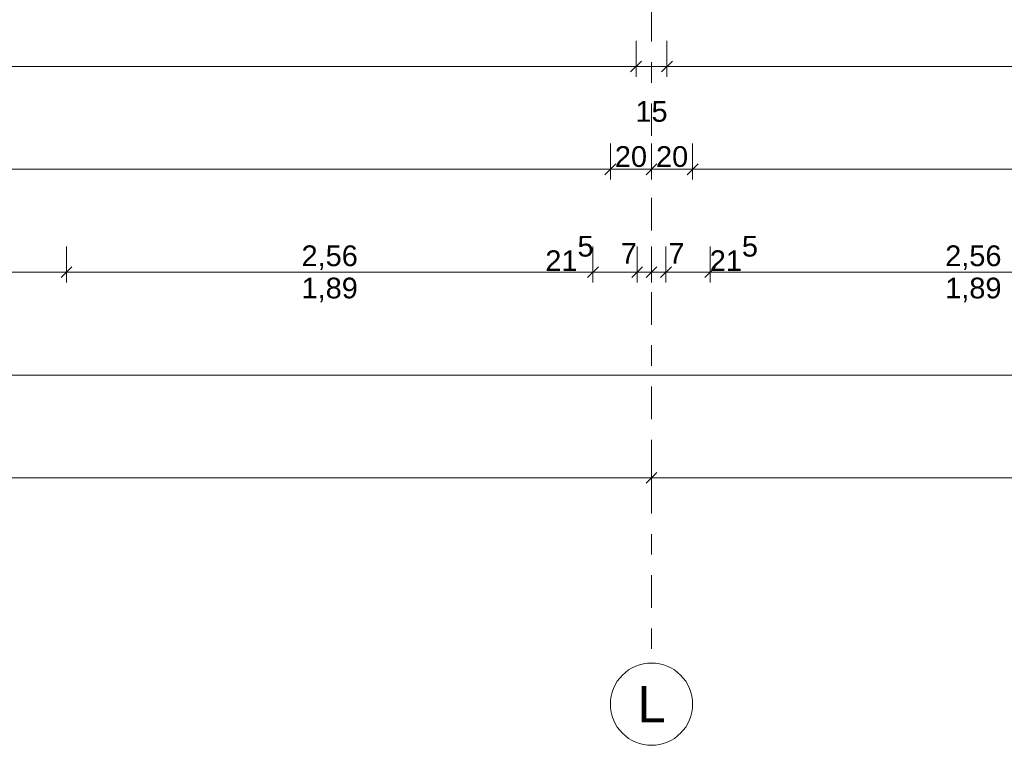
# Model space of a CAD drawing. Header units: metres. Extents: x -180 to 4, y -50 to 6.
# Tile 145 of 256: x -94.24 to -89.46, y -46.57 to -43.04. Entities that reach past the tile are written whole.
import ezdxf

# ---------------------------------------------------------------- set-up
doc = ezdxf.new("R2010")
doc.units = ezdxf.units.M
doc.header["$LTSCALE"] = 0.05
doc.header["$PDMODE"] = 1
doc.header["$PDSIZE"] = -2
doc.linetypes.add('Linienart-53', pattern=[5.291531, 3.175, -1.058062, 0.352704, -0.705764])
doc.layers.get('0').update_dxf_attribs({"lineweight": 25})
doc.layers.add('70 -71 Achsen- 1 Gebäudeachsen', color=7, linetype='Linienart-53', lineweight=18)
doc.layers.add('Keine', color=7, linetype='Continuous', lineweight=9)
doc.layers.add('70 -76 Bemaßung- 2 Allgemein', color=7, linetype='Continuous', lineweight=5, true_color=0x6666cc)
doc.styles.add('Arial', font='arial.ttf')
doc.dimstyles.new('k+k 1_50', dxfattribs={"dimtxt": 0.100689, "dimasz": 0.05302, "dimexe": 0.05, "dimexo": 0.15, "dimgap": 0.01, "dimtad": 1, "dimdec": 3, "dimtxsty": 'Arial', "dimblk": 'VW_SLASH', "dimblk1": 'VW_SLASH', "dimblk2": 'VW_SLASH', "dimcen": 0, "dimdle": 0.05, "dimadec": 3, "dimazin": 0, "dimtfac": 0.75, "dimtdec": 3, "dimtix": 1, "dimtmove": 0, "dimatfit": 0, "dimldrblk": 'VW_SLASH-1', "dimfxl": 0.125, "dimfxlon": 1, "dimfrac": 2, "dimtolj": 1, "dimarcsym": 0})

# ---------------------------------------------------------------- blocks, each defined once
blk = doc.blocks.new('VW_SLASH')
at = {"color": 0, "linetype": 'ByBlock', "lineweight": -2, "transparency": 16777216}
blk.add_line((0.943, 0), (-1, 0), dxfattribs=at)
at = {"color": 0, "lineweight": 20, "transparency": 16777216, "flags": 128}
blk.add_lwpolyline([(0.5, 0.5), (-0.5, -0.5)], dxfattribs=at)
blk = doc.blocks.new('*D9765')
at = {"layer": '70 -76 Bemaßung- 2 Allgemein', "color": 0, "lineweight": -2}
for p, q in [((-99.296, -43.147), (-99.296, -43.322)), ((-91.246, -43.147), (-91.246, -43.322)), ((-91.299, -43.272), (-99.243, -43.272))]:
    blk.add_line(p, q, dxfattribs=at)
at = {"layer": 'Defpoints', "color": 0}
for p in [(-99.296, -30.997), (-91.246, -30.997), (-99.296, -43.272)]:
    blk.add_point(p, dxfattribs=at)
at = {"layer": '70 -76 Bemaßung- 2 Allgemein', "color": 0, "lineweight": -2, "xscale": 0.05302001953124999, "yscale": 0.05302001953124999, "zscale": 0.05302001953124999, "rotation": 180}
blk.add_blockref('VW_SLASH', (-99.296, -43.272), dxfattribs=at)
at = {"layer": '70 -76 Bemaßung- 2 Allgemein', "color": 0, "lineweight": -2, "xscale": 0.05302001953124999, "yscale": 0.05302001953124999, "zscale": 0.05302001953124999}
blk.add_blockref('VW_SLASH', (-91.246, -43.272), dxfattribs=at)
at = {"layer": '70 -76 Bemaßung- 2 Allgemein', "color": 0, "insert": (-95.271, -43.2016), "char_height": 0.10069, "attachment_point": 5, "style": 'Arial'}
blk.add_mtext('\\A1;8,05', dxfattribs=at)
blk = doc.blocks.new('VW_SLASH-1')
at = {"color": 0, "linetype": 'ByBlock', "lineweight": -2, "transparency": 16777216}
blk.add_line((0.943, 0), (-1, 0), dxfattribs=at)
at = {"color": 0, "lineweight": 5, "transparency": 16777216, "flags": 128}
blk.add_lwpolyline([(0.5, 0.5), (-0.5, -0.5)], dxfattribs=at)
blk = doc.blocks.new('*D9766')
at = {"layer": '70 -76 Bemaßung- 2 Allgemein', "color": 0, "lineweight": -2}
for p, q in [((-91.246, -43.147), (-91.246, -43.322)), ((-91.096, -43.147), (-91.096, -43.322)), ((-91.299, -43.272), (-91.352, -43.272)), ((-91.096, -43.272), (-91.246, -43.272)), ((-91.043, -43.272), (-90.99, -43.272))]:
    blk.add_line(p, q, dxfattribs=at)
at = {"layer": 'Defpoints', "color": 0}
for p in [(-91.246, -30.997), (-91.096, -30.997), (-91.246, -43.272)]:
    blk.add_point(p, dxfattribs=at)
at = {"layer": '70 -76 Bemaßung- 2 Allgemein', "color": 0, "lineweight": -2, "xscale": 0.05302001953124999, "yscale": 0.05302001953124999, "zscale": 0.05302001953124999}
blk.add_blockref('VW_SLASH', (-91.246, -43.272), dxfattribs=at)
at = {"layer": '70 -76 Bemaßung- 2 Allgemein', "color": 0, "lineweight": -2, "xscale": 0.05302001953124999, "yscale": 0.05302001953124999, "zscale": 0.05302001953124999, "rotation": 180}
blk.add_blockref('VW_SLASH', (-91.096, -43.272), dxfattribs=at)
at = {"layer": '70 -76 Bemaßung- 2 Allgemein', "color": 0, "insert": (-91.171, -43.4912), "char_height": 0.10069, "attachment_point": 5, "style": 'Arial'}
blk.add_mtext('\\A1;15', dxfattribs=at)
blk = doc.blocks.new('*D9767')
at = {"layer": '70 -76 Bemaßung- 2 Allgemein', "color": 0, "lineweight": -2}
for p, q in [((-91.096, -43.147), (-91.096, -43.322)), ((-82.996, -43.147), (-82.996, -43.322)), ((-83.049, -43.272), (-91.043, -43.272))]:
    blk.add_line(p, q, dxfattribs=at)
at = {"layer": 'Defpoints', "color": 0}
for p in [(-91.096, -30.997), (-82.996, -30.997), (-91.096, -43.272)]:
    blk.add_point(p, dxfattribs=at)
at = {"layer": '70 -76 Bemaßung- 2 Allgemein', "color": 0, "lineweight": -2, "xscale": 0.05302001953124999, "yscale": 0.05302001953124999, "zscale": 0.05302001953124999, "rotation": 180}
blk.add_blockref('VW_SLASH', (-91.096, -43.272), dxfattribs=at)
at = {"layer": '70 -76 Bemaßung- 2 Allgemein', "color": 0, "lineweight": -2, "xscale": 0.05302001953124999, "yscale": 0.05302001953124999, "zscale": 0.05302001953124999}
blk.add_blockref('VW_SLASH', (-82.996, -43.272), dxfattribs=at)
at = {"layer": '70 -76 Bemaßung- 2 Allgemein', "color": 0, "insert": (-87.046, -43.2016), "char_height": 0.10069, "attachment_point": 5, "style": 'Arial'}
blk.add_mtext('\\A1;8,10', dxfattribs=at)
blk = doc.blocks.new('Gruppe-9281')
at = {"layer": '70 -76 Bemaßung- 2 Allgemein', "insert": (-89.606, -44.2987), "char_height": 0.10069, "width": 0.455, "attachment_point": 2, "line_spacing_factor": 0.96878, "style": 'Arial'}
blk.add_mtext('1,89', dxfattribs=at)
blk = doc.blocks.new('Gruppe-9282')
at = {"layer": '70 -76 Bemaßung- 2 Allgemein', "insert": (-92.736, -44.2987), "char_height": 0.10069, "width": 0.455, "attachment_point": 2, "line_spacing_factor": 0.96878, "style": 'Arial'}
blk.add_mtext('1,89', dxfattribs=at)
blk = doc.blocks.new('*D10982')
at = {"layer": '70 -76 Bemaßung- 2 Allgemein', "color": 0, "lineweight": -2}
for p, q in [((-99.421, -45.147), (-99.421, -45.322)), ((-91.171, -45.147), (-91.171, -45.322)), ((-91.224, -45.272), (-99.368, -45.272))]:
    blk.add_line(p, q, dxfattribs=at)
at = {"layer": 'Defpoints', "color": 0}
for p in [(-99.421, -42.294), (-91.171, -42.294), (-99.421, -45.272)]:
    blk.add_point(p, dxfattribs=at)
at = {"layer": '70 -76 Bemaßung- 2 Allgemein', "color": 0, "lineweight": -2, "xscale": 0.05302001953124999, "yscale": 0.05302001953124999, "zscale": 0.05302001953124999, "rotation": 180}
blk.add_blockref('VW_SLASH', (-99.421, -45.272), dxfattribs=at)
at = {"layer": '70 -76 Bemaßung- 2 Allgemein', "color": 0, "lineweight": -2, "xscale": 0.05302001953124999, "yscale": 0.05302001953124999, "zscale": 0.05302001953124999}
blk.add_blockref('VW_SLASH', (-91.171, -45.272), dxfattribs=at)
at = {"layer": '70 -76 Bemaßung- 2 Allgemein', "color": 0, "insert": (-95.296, -45.2016), "char_height": 0.10069, "attachment_point": 5, "style": 'Arial'}
blk.add_mtext('\\A1;8,25', dxfattribs=at)
blk = doc.blocks.new('*D10983')
at = {"layer": '70 -76 Bemaßung- 2 Allgemein', "color": 0, "lineweight": -2}
for p, q in [((-91.171, -45.147), (-91.171, -45.322)), ((-82.921, -45.147), (-82.921, -45.322)), ((-82.974, -45.272), (-91.118, -45.272))]:
    blk.add_line(p, q, dxfattribs=at)
at = {"layer": 'Defpoints', "color": 0}
for p in [(-91.171, -42.294), (-82.921, -42.294), (-91.171, -45.272)]:
    blk.add_point(p, dxfattribs=at)
at = {"layer": '70 -76 Bemaßung- 2 Allgemein', "color": 0, "lineweight": -2, "xscale": 0.05302001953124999, "yscale": 0.05302001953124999, "zscale": 0.05302001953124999, "rotation": 180}
blk.add_blockref('VW_SLASH', (-91.171, -45.272), dxfattribs=at)
at = {"layer": '70 -76 Bemaßung- 2 Allgemein', "color": 0, "lineweight": -2, "xscale": 0.05302001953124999, "yscale": 0.05302001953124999, "zscale": 0.05302001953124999}
blk.add_blockref('VW_SLASH', (-82.921, -45.272), dxfattribs=at)
at = {"layer": '70 -76 Bemaßung- 2 Allgemein', "color": 0, "insert": (-87.046, -45.2016), "char_height": 0.10069, "attachment_point": 5, "style": 'Arial'}
blk.add_mtext('\\A1;8,25', dxfattribs=at)
blk = doc.blocks.new('*D11029')
at = {"layer": '70 -76 Bemaßung- 2 Allgemein', "color": 0, "lineweight": -2}
for p, q in [((-99.421, -44.647), (-99.421, -44.822)), ((-74.671, -44.647), (-74.671, -44.822)), ((-74.724, -44.772), (-99.368, -44.772))]:
    blk.add_line(p, q, dxfattribs=at)
at = {"layer": 'Defpoints', "color": 0}
for p in [(-99.421, -41.794), (-74.671, -41.794), (-99.421, -44.772)]:
    blk.add_point(p, dxfattribs=at)
at = {"layer": '70 -76 Bemaßung- 2 Allgemein', "color": 0, "lineweight": -2, "xscale": 0.05302001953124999, "yscale": 0.05302001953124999, "zscale": 0.05302001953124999, "rotation": 180}
blk.add_blockref('VW_SLASH', (-99.421, -44.772), dxfattribs=at)
at = {"layer": '70 -76 Bemaßung- 2 Allgemein', "color": 0, "lineweight": -2, "xscale": 0.05302001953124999, "yscale": 0.05302001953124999, "zscale": 0.05302001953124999}
blk.add_blockref('VW_SLASH', (-74.671, -44.772), dxfattribs=at)
at = {"layer": '70 -76 Bemaßung- 2 Allgemein', "color": 0, "insert": (-87.046, -44.7016), "char_height": 0.10069, "attachment_point": 5, "style": 'Arial'}
blk.add_mtext('\\A1;24,75', dxfattribs=at)
blk = doc.blocks.new('*D11240')
at = {"layer": '70 -76 Bemaßung- 2 Allgemein', "color": 0, "lineweight": -2}
for p, q in [((-96.576, -44.147), (-96.576, -44.322)), ((-94.016, -44.147), (-94.016, -44.322)), ((-94.069, -44.272), (-96.523, -44.272))]:
    blk.add_line(p, q, dxfattribs=at)
at = {"layer": 'Defpoints', "color": 0}
for p in [(-96.576, -31.297), (-94.016, -31.297), (-96.576, -44.272)]:
    blk.add_point(p, dxfattribs=at)
at = {"layer": '70 -76 Bemaßung- 2 Allgemein', "color": 0, "lineweight": -2, "xscale": 0.05302001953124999, "yscale": 0.05302001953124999, "zscale": 0.05302001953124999, "rotation": 180}
blk.add_blockref('VW_SLASH', (-96.576, -44.272), dxfattribs=at)
at = {"layer": '70 -76 Bemaßung- 2 Allgemein', "color": 0, "lineweight": -2, "xscale": 0.05302001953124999, "yscale": 0.05302001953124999, "zscale": 0.05302001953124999}
blk.add_blockref('VW_SLASH', (-94.016, -44.272), dxfattribs=at)
at = {"layer": '70 -76 Bemaßung- 2 Allgemein', "color": 0, "insert": (-95.296, -44.2016), "char_height": 0.10069, "attachment_point": 5, "style": 'Arial'}
blk.add_mtext('\\A1;2,56', dxfattribs=at)
blk = doc.blocks.new('*D11241')
at = {"layer": '70 -76 Bemaßung- 2 Allgemein', "color": 0, "lineweight": -2}
for p, q in [((-94.016, -44.147), (-94.016, -44.322)), ((-91.456, -44.147), (-91.456, -44.322)), ((-91.509, -44.272), (-93.963, -44.272))]:
    blk.add_line(p, q, dxfattribs=at)
at = {"layer": 'Defpoints', "color": 0}
for p in [(-94.016, -31.297), (-91.456, -31.297), (-94.016, -44.272)]:
    blk.add_point(p, dxfattribs=at)
at = {"layer": '70 -76 Bemaßung- 2 Allgemein', "color": 0, "lineweight": -2, "xscale": 0.05302001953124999, "yscale": 0.05302001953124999, "zscale": 0.05302001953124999, "rotation": 180}
blk.add_blockref('VW_SLASH', (-94.016, -44.272), dxfattribs=at)
at = {"layer": '70 -76 Bemaßung- 2 Allgemein', "color": 0, "lineweight": -2, "xscale": 0.05302001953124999, "yscale": 0.05302001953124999, "zscale": 0.05302001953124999}
blk.add_blockref('VW_SLASH', (-91.456, -44.272), dxfattribs=at)
at = {"layer": '70 -76 Bemaßung- 2 Allgemein', "color": 0, "insert": (-92.736, -44.2016), "char_height": 0.10069, "attachment_point": 5, "style": 'Arial'}
blk.add_mtext('\\A1;2,56', dxfattribs=at)
blk = doc.blocks.new('*D11242')
at = {"layer": '70 -76 Bemaßung- 2 Allgemein', "color": 0, "lineweight": -2}
for p, q in [((-91.456, -44.147), (-91.456, -44.322)), ((-91.241, -44.147), (-91.241, -44.322)), ((-91.509, -44.272), (-91.562, -44.272)), ((-91.241, -44.272), (-91.456, -44.272)), ((-91.188, -44.272), (-91.135, -44.272))]:
    blk.add_line(p, q, dxfattribs=at)
at = {"layer": 'Defpoints', "color": 0}
for p in [(-91.456, -31.297), (-91.241, -31.794), (-91.456, -44.272)]:
    blk.add_point(p, dxfattribs=at)
at = {"layer": '70 -76 Bemaßung- 2 Allgemein', "color": 0, "lineweight": -2, "xscale": 0.05302001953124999, "yscale": 0.05302001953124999, "zscale": 0.05302001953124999}
blk.add_blockref('VW_SLASH', (-91.456, -44.272), dxfattribs=at)
at = {"layer": '70 -76 Bemaßung- 2 Allgemein', "color": 0, "lineweight": -2, "xscale": 0.05302001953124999, "yscale": 0.05302001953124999, "zscale": 0.05302001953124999, "rotation": 180}
blk.add_blockref('VW_SLASH', (-91.241, -44.272), dxfattribs=at)
at = {"layer": '70 -76 Bemaßung- 2 Allgemein', "color": 0, "insert": (-91.57, -44.1811), "char_height": 0.100689, "attachment_point": 5, "style": 'Arial'}
blk.add_mtext('\\A1;21\\S5^ ;', dxfattribs=at)
blk = doc.blocks.new('*D11243')
at = {"layer": '70 -76 Bemaßung- 2 Allgemein', "color": 0, "lineweight": -2}
for p, q in [((-91.241, -44.147), (-91.241, -44.322)), ((-91.171, -44.147), (-91.171, -44.322)), ((-91.294, -44.272), (-91.347, -44.272)), ((-91.171, -44.272), (-91.241, -44.272)), ((-91.118, -44.272), (-91.065, -44.272))]:
    blk.add_line(p, q, dxfattribs=at)
at = {"layer": 'Defpoints', "color": 0}
for p in [(-91.241, -31.794), (-91.171, -41.294), (-91.241, -44.272)]:
    blk.add_point(p, dxfattribs=at)
at = {"layer": '70 -76 Bemaßung- 2 Allgemein', "color": 0, "lineweight": -2, "xscale": 0.05302001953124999, "yscale": 0.05302001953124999, "zscale": 0.05302001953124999}
blk.add_blockref('VW_SLASH', (-91.241, -44.272), dxfattribs=at)
at = {"layer": '70 -76 Bemaßung- 2 Allgemein', "color": 0, "lineweight": -2, "xscale": 0.05302001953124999, "yscale": 0.05302001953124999, "zscale": 0.05302001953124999, "rotation": 180}
blk.add_blockref('VW_SLASH', (-91.171, -44.272), dxfattribs=at)
at = {"layer": '70 -76 Bemaßung- 2 Allgemein', "color": 0, "insert": (-91.2817, -44.1811), "char_height": 0.10069, "attachment_point": 5, "style": 'Arial'}
blk.add_mtext('\\A1;7', dxfattribs=at)
blk = doc.blocks.new('*D11244')
at = {"layer": '70 -76 Bemaßung- 2 Allgemein', "color": 0, "lineweight": -2}
for p, q in [((-91.171, -44.147), (-91.171, -44.322)), ((-91.101, -44.147), (-91.101, -44.322)), ((-91.224, -44.272), (-91.277, -44.272)), ((-91.101, -44.272), (-91.171, -44.272)), ((-91.048, -44.272), (-90.995, -44.272))]:
    blk.add_line(p, q, dxfattribs=at)
at = {"layer": 'Defpoints', "color": 0}
for p in [(-91.101, -31.794), (-91.171, -41.294), (-91.171, -44.272)]:
    blk.add_point(p, dxfattribs=at)
at = {"layer": '70 -76 Bemaßung- 2 Allgemein', "color": 0, "lineweight": -2, "xscale": 0.05302001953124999, "yscale": 0.05302001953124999, "zscale": 0.05302001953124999}
blk.add_blockref('VW_SLASH', (-91.171, -44.272), dxfattribs=at)
at = {"layer": '70 -76 Bemaßung- 2 Allgemein', "color": 0, "lineweight": -2, "xscale": 0.05302001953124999, "yscale": 0.05302001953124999, "zscale": 0.05302001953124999, "rotation": 180}
blk.add_blockref('VW_SLASH', (-91.101, -44.272), dxfattribs=at)
at = {"layer": '70 -76 Bemaßung- 2 Allgemein', "color": 0, "insert": (-91.05, -44.1811), "char_height": 0.10069, "attachment_point": 5, "style": 'Arial'}
blk.add_mtext('\\A1;7', dxfattribs=at)
blk = doc.blocks.new('*D11245')
at = {"layer": '70 -76 Bemaßung- 2 Allgemein', "color": 0, "lineweight": -2}
for p, q in [((-91.101, -44.147), (-91.101, -44.322)), ((-90.886, -44.147), (-90.886, -44.322)), ((-91.154, -44.272), (-91.207, -44.272)), ((-90.886, -44.272), (-91.101, -44.272)), ((-90.833, -44.272), (-90.78, -44.272))]:
    blk.add_line(p, q, dxfattribs=at)
at = {"layer": 'Defpoints', "color": 0}
for p in [(-90.886, -31.297), (-91.101, -31.794), (-91.101, -44.272)]:
    blk.add_point(p, dxfattribs=at)
at = {"layer": '70 -76 Bemaßung- 2 Allgemein', "color": 0, "lineweight": -2, "xscale": 0.05302001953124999, "yscale": 0.05302001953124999, "zscale": 0.05302001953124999}
blk.add_blockref('VW_SLASH', (-91.101, -44.272), dxfattribs=at)
at = {"layer": '70 -76 Bemaßung- 2 Allgemein', "color": 0, "lineweight": -2, "xscale": 0.05302001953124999, "yscale": 0.05302001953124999, "zscale": 0.05302001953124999, "rotation": 180}
blk.add_blockref('VW_SLASH', (-90.886, -44.272), dxfattribs=at)
at = {"layer": '70 -76 Bemaßung- 2 Allgemein', "color": 0, "insert": (-90.7705, -44.1811), "char_height": 0.100689, "attachment_point": 5, "style": 'Arial'}
blk.add_mtext('\\A1;21\\S5^ ;', dxfattribs=at)
blk = doc.blocks.new('*D11246')
at = {"layer": '70 -76 Bemaßung- 2 Allgemein', "color": 0, "lineweight": -2}
for p, q in [((-90.886, -44.147), (-90.886, -44.322)), ((-88.326, -44.147), (-88.326, -44.322)), ((-88.379, -44.272), (-90.833, -44.272))]:
    blk.add_line(p, q, dxfattribs=at)
at = {"layer": 'Defpoints', "color": 0}
for p in [(-90.886, -31.297), (-88.326, -31.297), (-90.886, -44.272)]:
    blk.add_point(p, dxfattribs=at)
at = {"layer": '70 -76 Bemaßung- 2 Allgemein', "color": 0, "lineweight": -2, "xscale": 0.05302001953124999, "yscale": 0.05302001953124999, "zscale": 0.05302001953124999}
for p, rotation in [((-90.886, -44.272), 179.9999999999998), ((-88.326, -44.272), 359.9999999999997)]:
    blk.add_blockref('VW_SLASH', p, dxfattribs=dict(at, rotation=rotation))
at = {"layer": '70 -76 Bemaßung- 2 Allgemein', "color": 0, "insert": (-89.606, -44.2016), "char_height": 0.10069, "attachment_point": 5, "style": 'Arial'}
blk.add_mtext('\\A1;2,56', dxfattribs=at)
blk = doc.blocks.new('*D11476')
at = {"layer": '70 -76 Bemaßung- 2 Allgemein', "color": 0, "lineweight": -2}
for p, q in [((-99.221, -43.647), (-99.221, -43.822)), ((-91.371, -43.647), (-91.371, -43.822)), ((-91.424, -43.772), (-99.168, -43.772))]:
    blk.add_line(p, q, dxfattribs=at)
at = {"layer": 'Defpoints', "color": 0}
for p in [(-99.221, -30.997), (-91.371, -30.997), (-99.221, -43.772)]:
    blk.add_point(p, dxfattribs=at)
at = {"layer": '70 -76 Bemaßung- 2 Allgemein', "color": 0, "lineweight": -2, "xscale": 0.05302001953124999, "yscale": 0.05302001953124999, "zscale": 0.05302001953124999, "rotation": 180}
blk.add_blockref('VW_SLASH', (-99.221, -43.772), dxfattribs=at)
at = {"layer": '70 -76 Bemaßung- 2 Allgemein', "color": 0, "lineweight": -2, "xscale": 0.05302001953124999, "yscale": 0.05302001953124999, "zscale": 0.05302001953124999}
blk.add_blockref('VW_SLASH', (-91.371, -43.772), dxfattribs=at)
at = {"layer": '70 -76 Bemaßung- 2 Allgemein', "color": 0, "insert": (-95.296, -43.7016), "char_height": 0.10069, "attachment_point": 5, "style": 'Arial'}
blk.add_mtext('\\A1;7,85', dxfattribs=at)
blk = doc.blocks.new('*D11477')
at = {"layer": '70 -76 Bemaßung- 2 Allgemein', "color": 0, "lineweight": -2}
for p, q in [((-91.371, -43.647), (-91.371, -43.822)), ((-91.171, -43.647), (-91.171, -43.822)), ((-91.224, -43.772), (-91.318, -43.772))]:
    blk.add_line(p, q, dxfattribs=at)
at = {"layer": 'Defpoints', "color": 0}
for p in [(-91.371, -30.997), (-91.171, -40.794), (-91.371, -43.772)]:
    blk.add_point(p, dxfattribs=at)
at = {"layer": '70 -76 Bemaßung- 2 Allgemein', "color": 0, "lineweight": -2, "xscale": 0.05302001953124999, "yscale": 0.05302001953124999, "zscale": 0.05302001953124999, "rotation": 180}
blk.add_blockref('VW_SLASH', (-91.371, -43.772), dxfattribs=at)
at = {"layer": '70 -76 Bemaßung- 2 Allgemein', "color": 0, "lineweight": -2, "xscale": 0.05302001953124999, "yscale": 0.05302001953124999, "zscale": 0.05302001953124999}
blk.add_blockref('VW_SLASH', (-91.171, -43.772), dxfattribs=at)
at = {"layer": '70 -76 Bemaßung- 2 Allgemein', "color": 0, "insert": (-91.271, -43.7106), "char_height": 0.10069, "attachment_point": 5, "style": 'Arial'}
blk.add_mtext('\\A1;20', dxfattribs=at)
blk = doc.blocks.new('*D11478')
at = {"layer": '70 -76 Bemaßung- 2 Allgemein', "color": 0, "lineweight": -2}
for p, q in [((-91.171, -43.647), (-91.171, -43.822)), ((-90.971, -43.647), (-90.971, -43.822)), ((-91.024, -43.772), (-91.118, -43.772))]:
    blk.add_line(p, q, dxfattribs=at)
at = {"layer": 'Defpoints', "color": 0}
for p in [(-90.971, -30.997), (-91.171, -40.794), (-91.171, -43.772)]:
    blk.add_point(p, dxfattribs=at)
at = {"layer": '70 -76 Bemaßung- 2 Allgemein', "color": 0, "lineweight": -2, "xscale": 0.05302001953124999, "yscale": 0.05302001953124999, "zscale": 0.05302001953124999, "rotation": 180}
blk.add_blockref('VW_SLASH', (-91.171, -43.772), dxfattribs=at)
at = {"layer": '70 -76 Bemaßung- 2 Allgemein', "color": 0, "lineweight": -2, "xscale": 0.05302001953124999, "yscale": 0.05302001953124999, "zscale": 0.05302001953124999}
blk.add_blockref('VW_SLASH', (-90.971, -43.772), dxfattribs=at)
at = {"layer": '70 -76 Bemaßung- 2 Allgemein', "color": 0, "insert": (-91.071, -43.7106), "char_height": 0.10069, "attachment_point": 5, "style": 'Arial'}
blk.add_mtext('\\A1;20', dxfattribs=at)
blk = doc.blocks.new('*D11479')
at = {"layer": '70 -76 Bemaßung- 2 Allgemein', "color": 0, "lineweight": -2}
for p, q in [((-90.971, -43.647), (-90.971, -43.822)), ((-83.121, -43.647), (-83.121, -43.822)), ((-83.174, -43.772), (-90.918, -43.772))]:
    blk.add_line(p, q, dxfattribs=at)
at = {"layer": 'Defpoints', "color": 0}
for p in [(-90.971, -30.997), (-83.121, -30.997), (-90.971, -43.772)]:
    blk.add_point(p, dxfattribs=at)
at = {"layer": '70 -76 Bemaßung- 2 Allgemein', "color": 0, "lineweight": -2, "xscale": 0.05302001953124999, "yscale": 0.05302001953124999, "zscale": 0.05302001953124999, "rotation": 180}
blk.add_blockref('VW_SLASH', (-90.971, -43.772), dxfattribs=at)
at = {"layer": '70 -76 Bemaßung- 2 Allgemein', "color": 0, "lineweight": -2, "xscale": 0.05302001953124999, "yscale": 0.05302001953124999, "zscale": 0.05302001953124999}
blk.add_blockref('VW_SLASH', (-83.121, -43.772), dxfattribs=at)
at = {"layer": '70 -76 Bemaßung- 2 Allgemein', "color": 0, "insert": (-87.046, -43.7016), "char_height": 0.10069, "attachment_point": 5, "style": 'Arial'}
blk.add_mtext('\\A1;7,85', dxfattribs=at)
blk = doc.blocks.new('_Achsen (3D)')
at = {"layer": '70 -71 Achsen- 1 Gebäudeachsen', "transparency": 33554687}
blk.add_line((-91.171, 3.8), (-91.171, -46.172), dxfattribs=at)
at = {"color": 255, "transparency": 33554687}
blk.add_wipeout([(-91.171, -46.172), (-91.1514, -46.173), (-91.132, -46.1759), (-91.1129, -46.1807), (-91.0945, -46.1873), (-91.0767, -46.1957), (-91.0599, -46.2057), (-91.0441, -46.2174), (-91.0296, -46.2306), (-91.0164, -46.2452), (-91.0047, -46.2609), (-90.9946, -46.2778), (-90.9862, -46.2955), (-90.9796, -46.314), (-90.9748, -46.333), (-90.972, -46.3524), (-90.971, -46.372), (-90.972, -46.3916), (-90.9748, -46.4111), (-90.9796, -46.4301), (-90.9862, -46.4486), (-90.9946, -46.4663), (-91.0047, -46.4832), (-91.0164, -46.4989), (-91.0296, -46.5135), (-91.0441, -46.5266), (-91.0599, -46.5383), (-91.0767, -46.5484), (-91.0945, -46.5568), (-91.1129, -46.5634), (-91.132, -46.5682), (-91.1514, -46.5711), (-91.171, -46.572), (-91.1906, -46.5711), (-91.21, -46.5682), (-91.2291, -46.5634), (-91.2475, -46.5568), (-91.2653, -46.5484), (-91.2821, -46.5383), (-91.2979, -46.5266), (-91.3124, -46.5135), (-91.3256, -46.4989), (-91.3373, -46.4832), (-91.3474, -46.4663), (-91.3558, -46.4486), (-91.3624, -46.4301), (-91.3672, -46.4111), (-91.37, -46.3916), (-91.371, -46.372), (-91.37, -46.3524), (-91.3672, -46.333), (-91.3624, -46.314), (-91.3558, -46.2955), (-91.3474, -46.2778), (-91.3373, -46.2609), (-91.3256, -46.2452), (-91.3124, -46.2306), (-91.2979, -46.2174), (-91.2821, -46.2057), (-91.2653, -46.1957), (-91.2475, -46.1873), (-91.2291, -46.1807), (-91.21, -46.1759), (-91.1906, -46.173)], dxfattribs=at).dxf.layer = 'Keine'
at = {"layer": 'Keine', "transparency": 33554687, "flags": 128}
blk.add_lwpolyline([(-91.171, -46.172), (-91.1514, -46.173), (-91.132, -46.1759), (-91.1129, -46.1807), (-91.0945, -46.1873), (-91.0767, -46.1957), (-91.0599, -46.2057), (-91.0441, -46.2174), (-91.0296, -46.2306), (-91.0164, -46.2452), (-91.0047, -46.2609), (-90.9946, -46.2778), (-90.9862, -46.2955), (-90.9796, -46.314), (-90.9748, -46.333), (-90.972, -46.3524), (-90.971, -46.372), (-90.972, -46.3916), (-90.9748, -46.4111), (-90.9796, -46.4301), (-90.9862, -46.4486), (-90.9946, -46.4663), (-91.0047, -46.4832), (-91.0164, -46.4989), (-91.0296, -46.5135), (-91.0441, -46.5266), (-91.0599, -46.5383), (-91.0767, -46.5484), (-91.0945, -46.5568), (-91.1129, -46.5634), (-91.132, -46.5682), (-91.1514, -46.5711), (-91.171, -46.572), (-91.1906, -46.5711), (-91.21, -46.5682), (-91.2291, -46.5634), (-91.2475, -46.5568), (-91.2653, -46.5484), (-91.2821, -46.5383), (-91.2979, -46.5266), (-91.3124, -46.5135), (-91.3256, -46.4989), (-91.3373, -46.4832), (-91.3474, -46.4663), (-91.3558, -46.4486), (-91.3624, -46.4301), (-91.3672, -46.4111), (-91.37, -46.3916), (-91.371, -46.372), (-91.37, -46.3524), (-91.3672, -46.333), (-91.3624, -46.314), (-91.3558, -46.2955), (-91.3474, -46.2778), (-91.3373, -46.2609), (-91.3256, -46.2452), (-91.3124, -46.2306), (-91.2979, -46.2174), (-91.2821, -46.2057), (-91.2653, -46.1957), (-91.2475, -46.1873), (-91.2291, -46.1807), (-91.21, -46.1759), (-91.1906, -46.173)], close=True, dxfattribs=at)
at = {"layer": 'Keine', "transparency": 33554687, "insert": (-91.171, -46.372), "char_height": 0.1762, "attachment_point": 5, "line_spacing_factor": 0.970891, "style": 'Arial'}
blk.add_mtext('L', dxfattribs=at)
blk = doc.blocks.new('Gruppe-9034')
at = {"layer": '70 -76 Bemaßung- 2 Allgemein'}
for p1, p2, text, override, picture, middle in [((-91.246, -30.997), (-99.296, -30.997), '8,05', {"dimtxt": 0.100689, "dimgap": 0.01, "dimpost": '<>', "dimtxsty": 'Arial', "dimtmove": 2}, '*D9765', (-95.271, -43.2016)), ((-91.096, -30.997), (-91.246, -30.997), '15', {"dimtxt": 0.100689, "dimgap": 0.01, "dimpost": '<>', "dimtxsty": 'Arial', "dimtix": 0, "dimtmove": 2}, '*D9766', (-91.171, -43.4912)), ((-82.996, -30.997), (-91.096, -30.997), '8,10', {"dimtxt": 0.100689, "dimgap": 0.01, "dimpost": '<>', "dimtxsty": 'Arial', "dimtmove": 2}, '*D9767', (-87.046, -43.2016))]:
    dim = blk.add_aligned_dim(p1=p1, p2=p2, distance=12.275, text=text, dimstyle='k+k 1_50', override=override, dxfattribs=at)
    dim.commit()
    dim.dimension.update_dxf_attribs({"geometry": picture, "text_midpoint": middle})
blk = doc.blocks.new('Gruppe-9719')
at = {"layer": '70 -76 Bemaßung- 2 Allgemein'}
for p1, p2, picture, middle in [((-91.17099996, -42.29404198), (-99.42099996, -42.29404198), '*D10982', (-95.29599996, -45.20157844)), ((-82.92099996, -42.29404198), (-91.17099996, -42.29404198), '*D10983', (-87.04599996, -45.20157844))]:
    dim = blk.add_aligned_dim(p1=p1, p2=p2, distance=2.978, text='8,25', dimstyle='k+k 1_50', override={"dimtxt": 0.100689, "dimgap": 0.01, "dimdec": 8, "dimpost": '<>', "dimtxsty": 'Arial', "dimtmove": 2}, dxfattribs=at)
    dim.commit()
    dim.dimension.update_dxf_attribs({"geometry": picture, "text_midpoint": middle})
blk = doc.blocks.new('Gruppe-9723')
at = {"layer": '70 -76 Bemaßung- 2 Allgemein'}
dim = blk.add_aligned_dim(p1=(-74.67099996, -41.79404198), p2=(-99.42099996, -41.79404198), distance=2.978, text='24,75', dimstyle='k+k 1_50', override={"dimtxt": 0.100689, "dimgap": 0.01, "dimdec": 8, "dimpost": '<>', "dimtxsty": 'Arial', "dimtmove": 2}, dxfattribs=at)
dim.commit()
dim.dimension.update_dxf_attribs({"geometry": '*D11029', "text_midpoint": (-87.04599996, -44.70157844)})
blk = doc.blocks.new('Gruppe-9727')
at = {"layer": '70 -76 Bemaßung- 2 Allgemein'}
for p1, p2, picture, middle in [((-94.01599996, -31.29704198), (-96.57599996, -31.29704198), '*D11240', (-95.29599996, -44.20157844)), ((-91.45599996, -31.29704198), (-94.01599996, -31.29704198), '*D11241', (-92.73599996, -44.20157844)), ((-88.32599996, -31.29704198), (-90.88599996, -31.29704198), '*D11246', (-89.60599996, -44.20157844))]:
    dim = blk.add_aligned_dim(p1=p1, p2=p2, distance=12.975, text='2,56', dimstyle='k+k 1_50', override={"dimtxt": 0.100689, "dimgap": 0.01, "dimdec": 8, "dimpost": '<>', "dimtxsty": 'Arial', "dimtmove": 2}, dxfattribs=at)
    dim.commit()
    dim.dimension.update_dxf_attribs({"geometry": picture, "text_midpoint": middle})
for base, p1, p2, text, picture, middle in [((-91.45599996, -44.27204198), (-91.24099996, -31.79404198), (-91.45599996, -31.29704198), '21\\S5^ ;', '*D11242', (-91.57, -44.18107948)), ((-91.10099996, -44.27204198), (-90.88599996, -31.29704198), (-91.10099996, -31.79404198), '21\\S5^ ;', '*D11245', (-90.77049996, -44.18107948)), ((-91.24099996, -44.27204198), (-91.17099996, -41.29404198), (-91.24099996, -31.79404198), '7', '*D11243', (-91.28165071, -44.18107948)), ((-91.17099996, -44.27204198), (-91.10099996, -31.79404198), (-91.17099996, -41.29404198), '7', '*D11244', (-91.05, -44.18107948))]:
    dim = blk.add_linear_dim(base=base, p1=p1, p2=p2, text=text, dimstyle='k+k 1_50', override={"dimtxt": 0.100689, "dimgap": 0.01, "dimdec": 8, "dimpost": '<>', "dimtxsty": 'Arial', "dimtix": 0, "dimtmove": 2}, dxfattribs=at)
    dim.commit()
    dim.dimension.update_dxf_attribs({"geometry": picture, "text_midpoint": middle, "dimtype": 160})
blk = doc.blocks.new('Gruppe-9731')
at = {"layer": '70 -76 Bemaßung- 2 Allgemein'}
for p1, p2, picture, middle in [((-91.37099996, -30.99704198), (-99.22099996, -30.99704198), '*D11476', (-95.29599996, -43.70157844)), ((-83.12099996, -30.99704198), (-90.97099996, -30.99704198), '*D11479', (-87.04599996, -43.70157844))]:
    dim = blk.add_aligned_dim(p1=p1, p2=p2, distance=12.775, text='7,85', dimstyle='k+k 1_50', override={"dimtxt": 0.100689, "dimgap": 0.01, "dimdec": 8, "dimpost": '<>', "dimtxsty": 'Arial', "dimtmove": 2}, dxfattribs=at)
    dim.commit()
    dim.dimension.update_dxf_attribs({"geometry": picture, "text_midpoint": middle})
for base, p1, p2, picture, middle in [((-91.37099996, -43.77204198), (-91.17099996, -40.79404198), (-91.37099996, -30.99704198), '*D11477', (-91.27099996, -43.71064042)), ((-91.17099996, -43.77204198), (-90.97099996, -30.99704198), (-91.17099996, -40.79404198), '*D11478', (-91.07099996, -43.71064042))]:
    dim = blk.add_linear_dim(base=base, p1=p1, p2=p2, text='20', dimstyle='k+k 1_50', override={"dimtxt": 0.100689, "dimgap": 0.01, "dimdec": 8, "dimpost": '<>', "dimtxsty": 'Arial', "dimtmove": 2}, dxfattribs=at)
    dim.commit()
    dim.dimension.update_dxf_attribs({"geometry": picture, "text_midpoint": middle})
blk = doc.blocks.new('_OG3_2D Bemaßung_ Beschriftung (2D)')
at = {"layer": '70 -76 Bemaßung- 2 Allgemein'}
for name in ['Gruppe-9731', 'Gruppe-9727', 'Gruppe-9723', 'Gruppe-9034', 'Gruppe-9719']:
    blk.add_blockref(name, (0, 0), dxfattribs=at)
at = {"layer": '70 -76 Bemaßung- 2 Allgemein', "color": 7}
for name in ['Gruppe-9282', 'Gruppe-9281']:
    blk.add_blockref(name, (0, 0), dxfattribs=at)

msp = doc.modelspace()

# ---------------------------------------------------------------- block references
at = {"layer": 'Keine', "color": 1}
msp.add_blockref('_OG3_2D Bemaßung_ Beschriftung (2D)', (0, 0), dxfattribs=at)

# ---------------------------------------------------------------- next in the draw order: block references
msp.add_blockref('_Achsen (3D)', (0, 0), dxfattribs=at)

doc.saveas('drawing.dxf')
